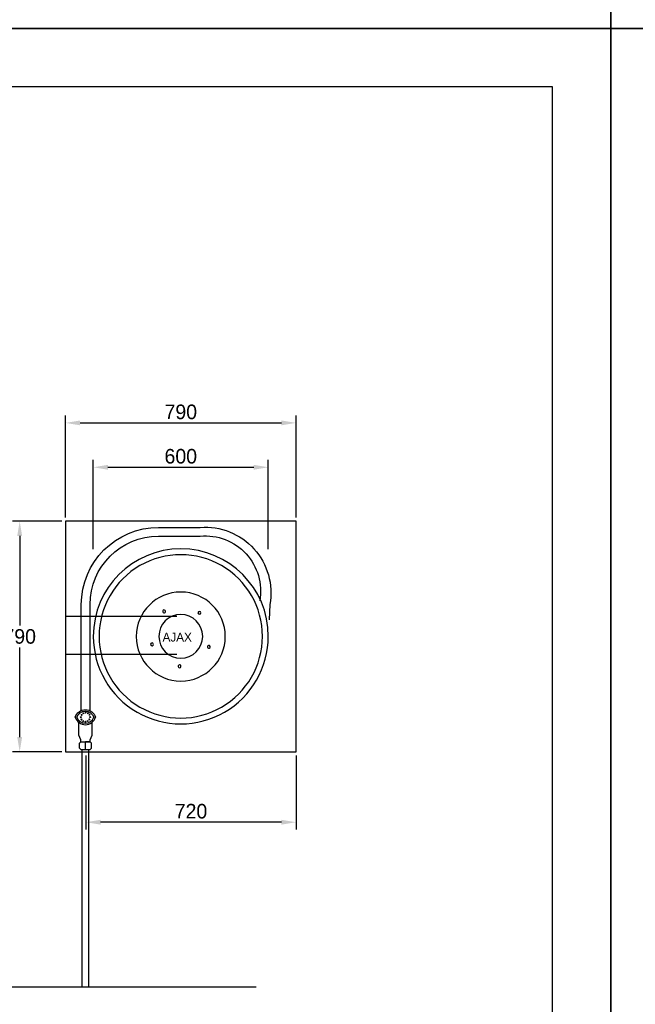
# Model space of a CAD drawing. Extents: x -33748 to 12452, y -14932 to 2888.
# Tile 122 of 194: x -27375 to -25264, y -6397 to -3022. Entities that reach past the tile are written whole.
import ezdxf

# ---------------------------------------------------------------- set-up
doc = ezdxf.new("R2010")
doc.units = 0
doc.header["$LTSCALE"] = 20
doc.layers.get('0').update_dxf_attribs({"color": 15, "linetype": 'CONTINUOUS'})
doc.layers.get('DEFPOINTS').update_dxf_attribs({"linetype": 'CONTINUOUS'})
for name, color, linetype in [('00KAD025', 2, 'CONTINUOUS'), ('00KAD070', 5, 'CONTINUOUS'), ('BL$2----', 7, 'CONTINUOUS'), ('SANITAIR', 7, 'CONTINUOUS'), ('WM530----_MAATVOERING', 1, 'CONTINUOUS')]:
    doc.layers.add(name, color=color, linetype=linetype)
doc.dimstyles.new('ISO-25', dxfattribs={"dimscale": 20, "dimtxt": 2.5, "dimasz": 2.5, "dimexe": 1.25, "dimexo": 0.625, "dimtad": 1, "dimtih": 1, "dimdec": 4, "dimtxsty": 'STANDARD', "dimcen": 2.5, "dimazin": 3, "dimtfac": 1, "dimtdec": 4, "dimtmove": 0, "dimatfit": 3, "dimtvp": 1, "dimtolj": 1, "dimtzin": 0})

# ---------------------------------------------------------------- blocks, each defined once
blk = doc.blocks.new('A4-VER')
at = {"layer": '00KAD025', "linetype": 'CONTINUOUS'}
for p, q in [((210, 297), (0, 297)), ((0, 297), (0, 0)), ((210, 0), (210, 297)), ((0, 0), (210, 0))]:
    blk.add_line(p, q, dxfattribs=at)
at = {"layer": '00KAD070', "linetype": 'CONTINUOUS'}
for p, q in [((200, 287), (10, 287)), ((200, 10), (200, 287))]:
    blk.add_line(p, q, dxfattribs=at)
blk = doc.blocks.new('*D90')
at = {"color": 0, "linetype": 'BYBLOCK'}
for p, q in [((8386.1, -4836.9), (8386.1, -4531.3)), ((8436.1, -4556.3), (8936.1, -4556.3)), ((8986.1, -4836.9), (8986.1, -4531.3))]:
    blk.add_line(p, q, dxfattribs=at)
for points in [[(8436.1, -4548), (8436.1, -4564.6), (8386.1, -4556.3)], [(8936.1, -4548), (8936.1, -4564.6), (8986.1, -4556.3)]]:
    blk.add_solid(points, dxfattribs=at)
at = {"layer": 'DEFPOINTS', "color": 0, "linetype": 'BYBLOCK'}
for p in [(8986.1, -4556.3), (8386.1, -4849.4), (8986.1, -4849.4)]:
    blk.add_point(p, dxfattribs=at)
at = {"color": 0, "linetype": 'BYBLOCK', "insert": (8686.1, -4518.8), "char_height": 50, "attachment_point": 5}
blk.add_mtext('\\A1;600', dxfattribs=at)
blk = doc.blocks.new('*D110')
at = {"color": 0, "linetype": 'BYBLOCK'}
for p, q in [((8278.6, -4741.5), (8108.9, -4741.5)), ((8133.9, -4791.5), (8133.9, -5099)), ((8133.9, -5481.5), (8133.9, -5174)), ((8278.6, -5531.5), (8108.9, -5531.5))]:
    blk.add_line(p, q, dxfattribs=at)
for points in [[(8125.5, -4791.5), (8142.2, -4791.5), (8133.9, -4741.5)], [(8125.5, -5481.5), (8142.2, -5481.5), (8133.9, -5531.5)]]:
    blk.add_solid(points, dxfattribs=at)
at = {"layer": 'DEFPOINTS', "color": 0, "linetype": 'BYBLOCK'}
for p in [(8291.1, -4741.5), (8133.9, -5531.5), (8291.1, -5531.5)]:
    blk.add_point(p, dxfattribs=at)
at = {"color": 0, "linetype": 'BYBLOCK', "insert": (8133.9, -5136.5), "char_height": 50, "attachment_point": 5}
blk.add_mtext('\\A1;790', dxfattribs=at)
blk = doc.blocks.new('*D111')
at = {"color": 0, "linetype": 'BYBLOCK'}
for p, q in [((8291.1, -4729), (8291.1, -4379.2)), ((9081.1, -4729), (9081.1, -4379.2)), ((8341.1, -4404.2), (9031.1, -4404.2))]:
    blk.add_line(p, q, dxfattribs=at)
for points in [[(8341.1, -4395.8), (8341.1, -4412.5), (8291.1, -4404.2)], [(9031.1, -4395.8), (9031.1, -4412.5), (9081.1, -4404.2)]]:
    blk.add_solid(points, dxfattribs=at)
at = {"layer": 'DEFPOINTS', "color": 0, "linetype": 'BYBLOCK'}
for p in [(9081.1, -4404.2), (8291.1, -4741.5), (9081.1, -4741.5)]:
    blk.add_point(p, dxfattribs=at)
at = {"color": 0, "linetype": 'BYBLOCK', "insert": (8686.1, -4366.7), "char_height": 50, "attachment_point": 5}
blk.add_mtext('\\A1;790', dxfattribs=at)
blk = doc.blocks.new('*D112')
at = {"color": 0, "linetype": 'BYBLOCK'}
for p, q in [((8361.1, -5544), (8361.1, -5798.2)), ((9081.1, -5544), (9081.1, -5798.2)), ((9031.1, -5773.2), (8411.1, -5773.2))]:
    blk.add_line(p, q, dxfattribs=at)
for points in [[(8411.1, -5764.8), (8411.1, -5781.5), (8361.1, -5773.2)], [(9031.1, -5764.8), (9031.1, -5781.5), (9081.1, -5773.2)]]:
    blk.add_solid(points, dxfattribs=at)
at = {"layer": 'DEFPOINTS', "color": 0, "linetype": 'BYBLOCK'}
for p in [(8361.1, -5531.5), (9081.1, -5531.5), (8361.1, -5773.2)]:
    blk.add_point(p, dxfattribs=at)
at = {"color": 0, "linetype": 'BYBLOCK', "insert": (8721.1, -5735.7), "char_height": 50, "attachment_point": 5}
blk.add_mtext('\\A1;720', dxfattribs=at)

msp = doc.modelspace()

# ---------------------------------------------------------------- linework, layer by layer
at = {"layer": '00KAD025', "linetype": 'CONTINUOUS'}
for p, q in [((-25348.0224, -3051.81975), (-29548.0224, -3051.81975)), ((-25348.0224, -8991.81975), (-25348.0224, -3051.81975))]:
    msp.add_line(p, q, dxfattribs=at)
at = {"layer": 'SANITAIR', "color": 1}
for p, q in [((-26836.23094, -5067.77625), (-27217.43042, -5067.77625)), ((-26836.23094, -5198.40609), (-27217.43042, -5198.40609))]:
    msp.add_line(p, q, dxfattribs=at)
at = {"layer": 'SANITAIR', "color": 0}
msp.add_lwpolyline([(-27217.43042, -5531.54305), (-26427.43042, -5531.54305), (-26427.43042, -4741.54305), (-27217.43042, -4741.54305)], close=True, dxfattribs=at)
at = {"layer": 'SANITAIR', "color": 1, "linetype": 'CONTINUOUS'}
for points in [[(-27163.58373, -5390.33424), (-27163.58401, -5027.29069, -0.4142135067), (-26898.58401, -4762.29052), (-26755.8843, -4762.29042, -0.489808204), (-26516.96553, -5027.29023), (-26519.05908, -5078.7491)], [(-27133.58373, -5391.06413), (-27133.58401, -5027.29066, -0.4142135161), (-26898.58401, -4792.29052), (-26755.8843, -4792.29043, -0.4964415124), (-26551.95799, -5014.18028)], [(-27183.98204, -5413.06254, -0.7410261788), (-27114.78184, -5413.07676)], [(-27178.68175, -5413.16266, -0.707593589), (-27120.08214, -5413.16269)], [(-27157.98302, -5397.73591, 0.5998291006), (-27155.98302, -5401.19977)], [(-27157.98302, -5397.73591, -0.5999846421), (-27155.98302, -5401.19977)], [(-27149.12608, -5395.36237, 0.5998815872), (-27149.12608, -5399.36237)], [(-27149.12608, -5395.36237, -0.6001164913), (-27149.12608, -5399.36237)], [(-27140.26915, -5397.73591, 0.6000265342), (-27142.26915, -5401.19977)], [(-27140.26915, -5397.73591, -0.5999379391), (-27142.26915, -5401.19977)], [(-27183.98204, -5413.06254, 0.7414444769), (-27114.78184, -5413.07676)], [(-27178.68175, -5413.16266, 0.701739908), (-27120.08214, -5413.16269)], [(-27166.83995, -5413.07624, -0.6000349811), (-27162.83995, -5413.07624)], [(-27166.83995, -5413.07624, 0.5999741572), (-27162.83995, -5413.07624)], [(-27164.4669, -5404.2193, 0.5999377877), (-27161.00255, -5406.2193)], [(-27164.4669, -5421.93366, -0.5999511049), (-27161.00303, -5419.93366)], [(-27164.4669, -5404.2193, -0.599871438), (-27161.00255, -5406.2193)], [(-27164.4669, -5421.93366, 0.6000392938), (-27161.00303, -5419.93366)], [(-27157.98302, -5428.41706, -0.5998702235), (-27155.98302, -5424.95319)], [(-27157.98302, -5428.41706, 0.5999391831), (-27155.98302, -5424.95319)], [(-27149.12608, -5430.79059, -0.5999870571), (-27149.12608, -5426.79059)], [(-27149.12608, -5430.79059, 0.5999263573), (-27149.12608, -5426.79059)], [(-27140.26866, -5428.41755, -0.6000966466), (-27142.26866, -5424.95319)], [(-27140.26866, -5428.41755, 0.599943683), (-27142.26866, -5424.95319)], [(-27133.78526, -5404.21933, 0.5999507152), (-27137.24913, -5406.21933)], [(-27133.78526, -5421.93369, -0.5999507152), (-27137.24913, -5419.93369)], [(-27133.78526, -5404.21933, -0.5999562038), (-27137.24913, -5406.21933)], [(-27133.78526, -5421.93369, 0.6000426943), (-27137.24913, -5419.93369)], [(-27131.41173, -5413.07676, 0.5999398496), (-27135.41173, -5413.07676)], [(-27131.41173, -5413.07676, -0.5999398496), (-27135.41173, -5413.07676)]]:
    msp.add_lwpolyline(points, format="xyb", dxfattribs=at)
for points in [[(-26522.43042, -5135.94314, 1), (-27122.43042, -5135.94277, 1)], [(-26542.43042, -5135.94314, 1), (-27102.43042, -5135.94277, 1)], [(-26822.43042, -4984.04305, 1), (-26822.43042, -5289.04305, 1)], [(-26747.43042, -5135.94295, 1), (-26897.43042, -5135.94295, 1)], [(-26877.73023, -5045.6343, 1), (-26880.82007, -5055.14504, 1)], [(-26753.63062, -5055.44295, 1), (-26763.63062, -5055.44295, 1)], [(-26925.40748, -5160.62893, 1), (-26917.31763, -5166.50686, 1)], [(-26724.61011, -5176.50014, 1), (-26727.69996, -5166.9894, 1)], [(-26830.77417, -5241.50887, 1), (-26822.68433, -5235.63094, 1)]]:
    msp.add_lwpolyline(points, format="xyb", close=True, dxfattribs=at)
for points in [[(-27172.08165, -5474.7154), (-27172.08165, -5430.86237)], [(-27126.08165, -5474.71543), (-27126.08165, -5430.5626)], [(-27165.38927, -5491.03327), (-27172.08165, -5474.7154)], [(-27165.38927, -5523.34089), (-27169.92784, -5518.72516), (-27169.92784, -5502.57135), (-27165.38927, -5497.95612), (-27149.08165, -5497.95612)], [(-27165.38927, -5497.95612), (-27165.38927, -5491.03327)], [(-27165.38927, -5497.95612), (-27132.77403, -5497.95615)], [(-27132.77403, -5523.3409), (-27128.23546, -5518.72518), (-27128.23546, -5502.57139), (-27132.77403, -5497.95615), (-27149.08165, -5497.95612)], [(-27149.08165, -5523.34089), (-27149.08165, -5497.95612)], [(-27132.77403, -5491.0333), (-27126.08165, -5474.71543)], [(-27132.77403, -5497.95615), (-27132.77403, -5491.0333)]]:
    msp.add_lwpolyline(points, dxfattribs=at)
at = {"layer": 'SANITAIR', "linetype": 'CONTINUOUS'}
for points in [[(-27165.38927, -5523.34089), (-27132.77403, -5523.3409)], [(-27160.08165, -6337.68956), (-27160.08165, -5523.34089)], [(-27138.08165, -6337.68956), (-27138.08165, -5523.3409)]]:
    msp.add_lwpolyline(points, dxfattribs=at)
at = {"layer": 'SANITAIR', "color": 7, "linetype": 'CONTINUOUS'}
msp.add_lwpolyline([(-28664.76263, -6337.68956), (-26563.96161, -6337.68956)], dxfattribs=at)

# ---------------------------------------------------------------- block references
at = {"layer": 'BL$2----', "xscale": 20, "yscale": 20, "zscale": 20}
for p in [(-29548.0224, -3051.81975), (-25348.0224, -3051.81975), (-29548.0224, -8991.81975), (-25348.0224, -8991.81975)]:
    msp.add_blockref('A4-VER', p, dxfattribs=at)

# ---------------------------------------------------------------- texts
at = {"layer": 'SANITAIR', "color": 1}
msp.add_text('AJAX', height=30.000002, rotation=359.99997336, dxfattribs=at).set_placement((-26884.93042, -5153.64309))

# ---------------------------------------------------------------- dimensions: what is measured, and where the dimension line sits
at = {"layer": 'WM530----_MAATVOERING', "color": 1}
for base, p1, p2, picture, middle in [((-26427.43042, -4404.17651), (-27217.43042, -4741.54305), (-26427.43042, -4741.54305), '*D111', (-26822.43042, -4366.67651)), ((-27147.43042, -5773.17749), (-26427.43042, -5531.54305), (-27147.43042, -5531.54305), '*D112', (-26787.43042, -5735.67749))]:
    dim = msp.add_linear_dim(base=base, p1=p1, p2=p2, dimstyle='ISO-25', dxfattribs=at)
    dim.commit()
    dim.dimension.update_dxf_attribs({"geometry": picture, "text_midpoint": middle, "insert": (-35508.57815, 0)})
at = {"layer": 'WM530----_MAATVOERING', "linetype": 'CONTINUOUS'}
dim = msp.add_linear_dim(base=(-26522.43042, -4556.30703), p1=(-27122.43042, -4849.3935), p2=(-26522.43042, -4849.3935), dimstyle='ISO-25', dxfattribs=at)
dim.commit()
dim.dimension.update_dxf_attribs({"geometry": '*D90', "text_midpoint": (-26822.43042, -4518.80703), "insert": (-35508.57815, 0)})
at = {"layer": 'WM530----_MAATVOERING', "color": 1}
dim = msp.add_linear_dim(base=(-27374.69839, -5531.54305), p1=(-27217.43042, -4741.54305), p2=(-27217.43042, -5531.54305), angle=90, dimstyle='ISO-25', dxfattribs=at)
dim.commit()
dim.dimension.update_dxf_attribs({"geometry": '*D110', "text_midpoint": (-27374.69839, -5136.54305), "insert": (-35508.57815, 0)})

doc.saveas('drawing.dxf')
